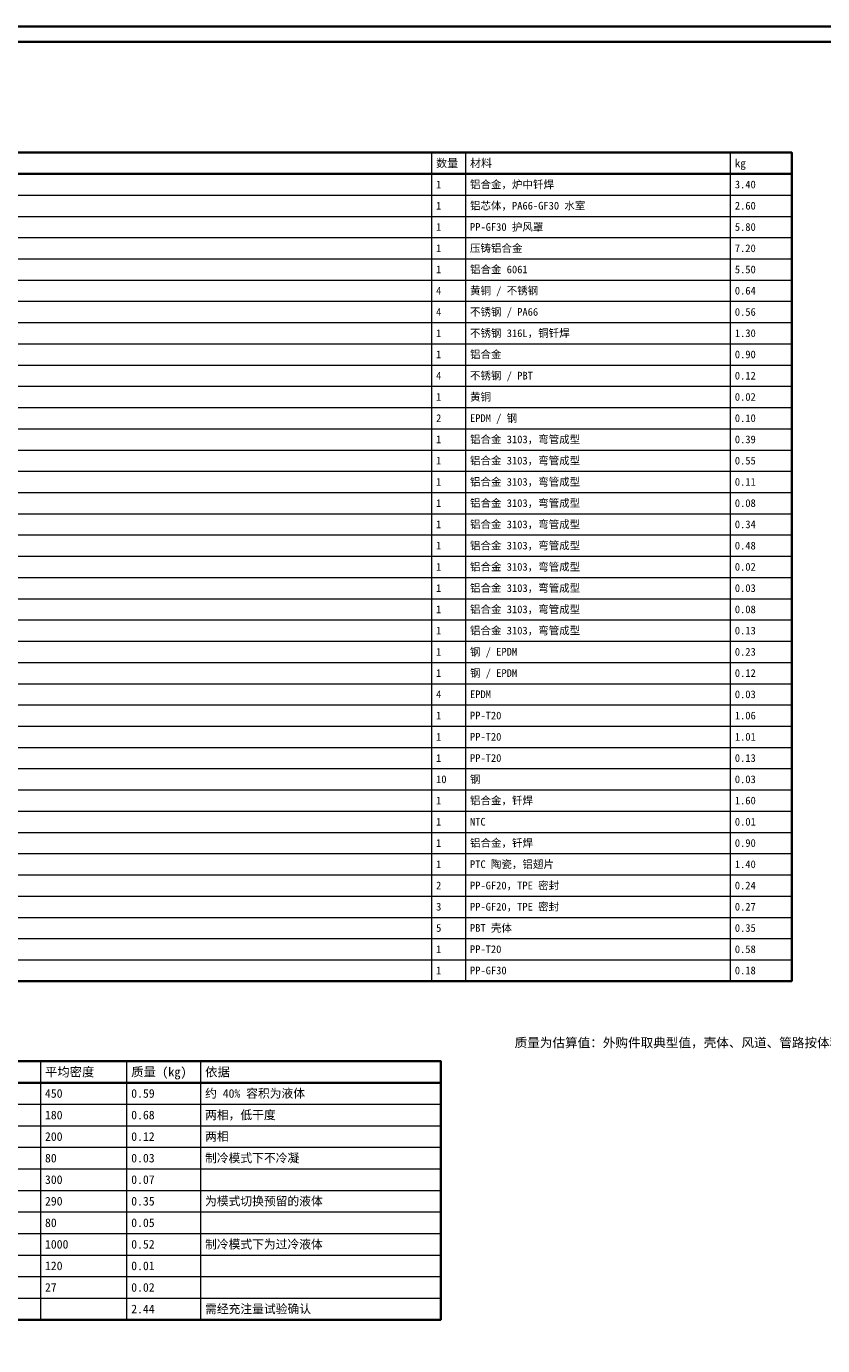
# Model space of a CAD drawing. Header units: millimetres. Extents: x 0 to 1189, y 0 to 841.
# Tile 2 of 5: x 261 to 520, y 412 to 841. Entities that reach past the tile are written whole.
import ezdxf
from ezdxf.enums import TextEntityAlignment as Align

# ---------------------------------------------------------------- set-up
doc = ezdxf.new("R2010")
doc.units = ezdxf.units.MM
for name, color, linetype, lineweight, true_color in [('FRAME', 7, 'Continuous', 35, 0x3c3c3c), ('TEXT', 7, 'Continuous', 18, 0x141414), ('THIN', 7, 'Continuous', 13, 0x6e6e6e)]:
    doc.layers.add(name, color=color, linetype=linetype, lineweight=lineweight, true_color=true_color)
doc.styles.add('ZH', font='simsun.ttc')

msp = doc.modelspace()

# ---------------------------------------------------------------- linework, layer by layer
at = {"layer": 'FRAME'}
for points in [[(0, 0), (1189, 0), (1189, 841), (0, 841)], [(5, 5), (1184, 5), (1184, 836), (5, 836)], [(30, 530.9), (510, 530.9), (510, 800), (30, 800)], [(150, 420.9), (396, 420.9), (396, 504.9), (150, 504.9)]]:
    msp.add_lwpolyline(points, close=True, dxfattribs=at)
for points in [[(30, 793.1), (510, 793.1)], [(150, 497.9), (396, 497.9)]]:
    msp.add_lwpolyline(points, dxfattribs=at)
at = {"layer": 'THIN'}
for points in [[(393, 800), (393, 530.9)], [(404, 800), (404, 530.9)], [(490, 800), (490, 530.9)], [(30, 793.1), (510, 793.1)], [(30, 786.2), (510, 786.2)], [(30, 779.3), (510, 779.3)], [(30, 772.4), (510, 772.4)], [(30, 765.5), (510, 765.5)], [(30, 758.6), (510, 758.6)], [(30, 751.7), (510, 751.7)], [(30, 744.8), (510, 744.8)], [(30, 737.9), (510, 737.9)], [(30, 731), (510, 731)], [(30, 724.1), (510, 724.1)], [(30, 717.2), (510, 717.2)], [(30, 710.3), (510, 710.3)], [(30, 703.4), (510, 703.4)], [(30, 696.5), (510, 696.5)], [(30, 689.6), (510, 689.6)], [(30, 682.7), (510, 682.7)], [(30, 675.8), (510, 675.8)], [(30, 668.9), (510, 668.9)], [(30, 662), (510, 662)], [(30, 655.1), (510, 655.1)], [(30, 648.2), (510, 648.2)], [(30, 641.3), (510, 641.3)], [(30, 634.4), (510, 634.4)], [(30, 627.5), (510, 627.5)], [(30, 620.6), (510, 620.6)], [(30, 613.7), (510, 613.7)], [(30, 606.8), (510, 606.8)], [(30, 599.9), (510, 599.9)], [(30, 593), (510, 593)], [(30, 586.1), (510, 586.1)], [(30, 579.2), (510, 579.2)], [(30, 572.3), (510, 572.3)], [(30, 565.4), (510, 565.4)], [(30, 558.5), (510, 558.5)], [(30, 551.6), (510, 551.6)], [(30, 544.7), (510, 544.7)], [(30, 537.8), (510, 537.8)], [(30, 530.9), (510, 530.9)], [(266, 504.9), (266, 420.9)], [(294, 504.9), (294, 420.9)], [(318, 504.9), (318, 420.9)], [(150, 497.9), (396, 497.9)], [(150, 490.9), (396, 490.9)], [(150, 483.9), (396, 483.9)], [(150, 476.9), (396, 476.9)], [(150, 469.9), (396, 469.9)], [(150, 462.9), (396, 462.9)], [(150, 455.9), (396, 455.9)], [(150, 448.9), (396, 448.9)], [(150, 441.9), (396, 441.9)], [(150, 434.9), (396, 434.9)], [(150, 427.9), (396, 427.9)], [(150, 420.9), (396, 420.9)]]:
    msp.add_lwpolyline(points, dxfattribs=at)

# ---------------------------------------------------------------- texts
at = {"layer": 'TEXT', "style": 'ZH'}
for s, height, p in [('数量', 2.625, (394.5, 796.55)), ('材料', 2.625, (405.5, 796.55)), ('kg', 2.625, (491.5, 796.55)), ('1', 2.5, (394.5, 789.65)), ('铝合金，炉中钎焊', 2.5, (405.5, 789.65)), ('3.40', 2.5, (491.5, 789.65)), ('铝芯体，PA66-GF30 水室', 2.5, (405.5, 782.75)), ('1', 2.5, (394.5, 782.75)), ('2.60', 2.5, (491.5, 782.75)), ('1', 2.5, (394.5, 775.85)), ('PP-GF30 护风罩', 2.5, (405.5, 775.85)), ('5.80', 2.5, (491.5, 775.85)), ('1', 2.5, (394.5, 768.95)), ('压铸铝合金', 2.5, (405.5, 768.95)), ('7.20', 2.5, (491.5, 768.95)), ('1', 2.5, (394.5, 762.05)), ('铝合金 6061', 2.5, (405.5, 762.05)), ('5.50', 2.5, (491.5, 762.05)), ('4', 2.5, (394.5, 755.15)), ('黄铜 / 不锈钢', 2.5, (405.5, 755.15)), ('0.64', 2.5, (491.5, 755.15)), ('4', 2.5, (394.5, 748.25)), ('不锈钢 / PA66', 2.5, (405.5, 748.25)), ('0.56', 2.5, (491.5, 748.25)), ('1', 2.5, (394.5, 741.35)), ('不锈钢 316L，铜钎焊', 2.5, (405.5, 741.35)), ('1.30', 2.5, (491.5, 741.35)), ('1', 2.5, (394.5, 734.45)), ('铝合金', 2.5, (405.5, 734.45)), ('0.90', 2.5, (491.5, 734.45)), ('4', 2.5, (394.5, 727.55)), ('不锈钢 / PBT', 2.5, (405.5, 727.55)), ('0.12', 2.5, (491.5, 727.55)), ('1', 2.5, (394.5, 720.65)), ('黄铜', 2.5, (405.5, 720.65)), ('0.02', 2.5, (491.5, 720.65)), ('2', 2.5, (394.5, 713.75)), ('EPDM / 钢', 2.5, (405.5, 713.75)), ('0.10', 2.5, (491.5, 713.75)), ('1', 2.5, (394.5, 706.85)), ('铝合金 3103，弯管成型', 2.5, (405.5, 706.85)), ('0.39', 2.5, (491.5, 706.85)), ('1', 2.5, (394.5, 699.95)), ('铝合金 3103，弯管成型', 2.5, (405.5, 699.95)), ('0.55', 2.5, (491.5, 699.95)), ('1', 2.5, (394.5, 693.05)), ('铝合金 3103，弯管成型', 2.5, (405.5, 693.05)), ('0.11', 2.5, (491.5, 693.05)), ('1', 2.5, (394.5, 686.15)), ('铝合金 3103，弯管成型', 2.5, (405.5, 686.15)), ('0.08', 2.5, (491.5, 686.15)), ('1', 2.5, (394.5, 679.25)), ('铝合金 3103，弯管成型', 2.5, (405.5, 679.25)), ('0.34', 2.5, (491.5, 679.25)), ('1', 2.5, (394.5, 672.35)), ('铝合金 3103，弯管成型', 2.5, (405.5, 672.35)), ('0.48', 2.5, (491.5, 672.35)), ('1', 2.5, (394.5, 665.45)), ('铝合金 3103，弯管成型', 2.5, (405.5, 665.45)), ('0.02', 2.5, (491.5, 665.45)), ('铝合金 3103，弯管成型', 2.5, (405.5, 658.55)), ('1', 2.5, (394.5, 658.55)), ('0.03', 2.5, (491.5, 658.55)), ('1', 2.5, (394.5, 651.65)), ('铝合金 3103，弯管成型', 2.5, (405.5, 651.65)), ('0.08', 2.5, (491.5, 651.65)), ('1', 2.5, (394.5, 644.75)), ('铝合金 3103，弯管成型', 2.5, (405.5, 644.75)), ('0.13', 2.5, (491.5, 644.75)), ('1', 2.5, (394.5, 637.85)), ('钢 / EPDM', 2.5, (405.5, 637.85)), ('0.23', 2.5, (491.5, 637.85)), ('1', 2.5, (394.5, 630.95)), ('钢 / EPDM', 2.5, (405.5, 630.95)), ('0.12', 2.5, (491.5, 630.95)), ('4', 2.5, (394.5, 624.05)), ('EPDM', 2.5, (405.5, 624.05)), ('0.03', 2.5, (491.5, 624.05)), ('1', 2.5, (394.5, 617.15)), ('PP-T20', 2.5, (405.5, 617.15)), ('1.06', 2.5, (491.5, 617.15)), ('1', 2.5, (394.5, 610.25)), ('PP-T20', 2.5, (405.5, 610.25)), ('1.01', 2.5, (491.5, 610.25)), ('1', 2.5, (394.5, 603.35)), ('PP-T20', 2.5, (405.5, 603.35)), ('0.13', 2.5, (491.5, 603.35)), ('10', 2.5, (394.5, 596.45)), ('钢', 2.5, (405.5, 596.45)), ('0.03', 2.5, (491.5, 596.45)), ('1', 2.5, (394.5, 589.55)), ('铝合金，钎焊', 2.5, (405.5, 589.55)), ('1.60', 2.5, (491.5, 589.55)), ('1', 2.5, (394.5, 582.65)), ('NTC', 2.5, (405.5, 582.65)), ('0.01', 2.5, (491.5, 582.65)), ('1', 2.5, (394.5, 575.75)), ('铝合金，钎焊', 2.5, (405.5, 575.75)), ('0.90', 2.5, (491.5, 575.75)), ('1', 2.5, (394.5, 568.85)), ('PTC 陶瓷，铝翅片', 2.5, (405.5, 568.85)), ('1.40', 2.5, (491.5, 568.85)), ('2', 2.5, (394.5, 561.95)), ('PP-GF20，TPE 密封', 2.5, (405.5, 561.95)), ('0.24', 2.5, (491.5, 561.95)), ('3', 2.5, (394.5, 555.05)), ('PP-GF20，TPE 密封', 2.5, (405.5, 555.05)), ('0.27', 2.5, (491.5, 555.05)), ('5', 2.5, (394.5, 548.15)), ('PBT 壳体', 2.5, (405.5, 548.15)), ('0.35', 2.5, (491.5, 548.15)), ('1', 2.5, (394.5, 541.25)), ('PP-T20', 2.5, (405.5, 541.25)), ('0.58', 2.5, (491.5, 541.25)), ('PP-GF30', 2.5, (405.5, 534.35)), ('0.18', 2.5, (491.5, 534.35)), ('1', 2.5, (394.5, 534.35)), ('质量为估算值：外购件取典型值，壳体、风道、管路按体积乘以密度计算。', 3, (420, 510.9)), ('平均密度', 2.94, (267.5, 501.4)), ('质量 (kg)', 2.94, (295.5, 501.4)), ('依据', 2.94, (319.5, 501.4)), ('450', 2.8, (267.5, 494.4)), ('0.59', 2.8, (295.5, 494.4)), ('约 40% 容积为液体', 2.8, (319.5, 494.4)), ('180', 2.8, (267.5, 487.4)), ('0.68', 2.8, (295.5, 487.4)), ('两相，低干度', 2.8, (319.5, 487.4)), ('200', 2.8, (267.5, 480.4)), ('0.12', 2.8, (295.5, 480.4)), ('两相', 2.8, (319.5, 480.4)), ('80', 2.8, (267.5, 473.4)), ('0.03', 2.8, (295.5, 473.4)), ('制冷模式下不冷凝', 2.8, (319.5, 473.4)), ('300', 2.8, (267.5, 466.4)), ('0.07', 2.8, (295.5, 466.4)), ('290', 2.8, (267.5, 459.4)), ('0.35', 2.8, (295.5, 459.4)), ('为模式切换预留的液体', 2.8, (319.5, 459.4)), ('80', 2.8, (267.5, 452.4)), ('0.05', 2.8, (295.5, 452.4)), ('1000', 2.8, (267.5, 445.4)), ('0.52', 2.8, (295.5, 445.4)), ('制冷模式下为过冷液体', 2.8, (319.5, 445.4)), ('120', 2.8, (267.5, 438.4)), ('0.01', 2.8, (295.5, 438.4)), ('27', 2.8, (267.5, 431.4)), ('0.02', 2.8, (295.5, 431.4)), ('2.44', 2.8, (295.5, 424.4)), ('需经充注量试验确认', 2.8, (319.5, 424.4))]:
    msp.add_text(s, height=height, dxfattribs=at).set_placement(p, align=Align.MIDDLE_LEFT)

doc.saveas('drawing.dxf')
